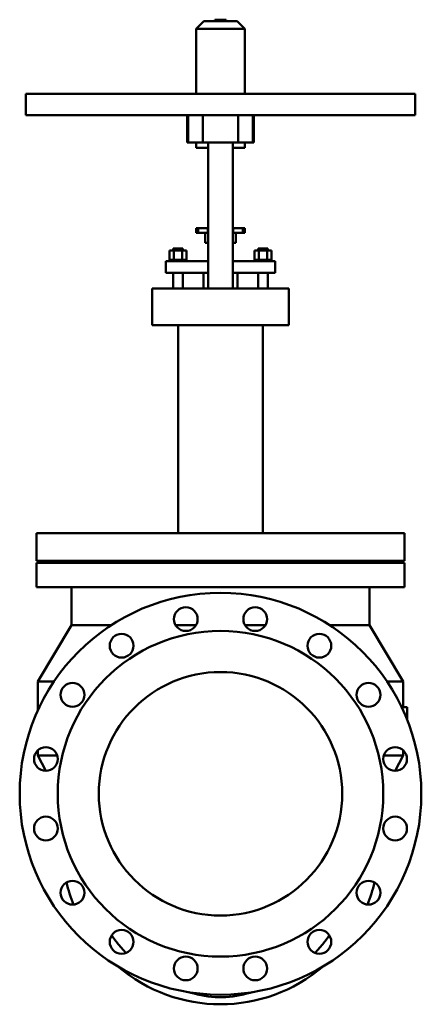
# Model space of a CAD drawing. Header units: millimetres. Extents: x -330 to 330, y -346 to 1271.
import ezdxf

# ---------------------------------------------------------------- set-up
doc = ezdxf.new("R2010")
doc.units = ezdxf.units.MM
doc.layers.add('AM_0', color=7, linetype='Continuous', lineweight=30)

msp = doc.modelspace()

# ---------------------------------------------------------------- linework, layer by layer
at = {"layer": 'AM_0', "color": 7, "linetype": 'Continuous', "lineweight": 50}
for p, q in [((-27.3, 1269), (-40, 1256.3)), ((-27.3, 1269), (27.3, 1269)), ((-9.2, 1271.5), (-9.2, 1269)), ((-9.2, 1271.5), (9.2, 1271.5)), ((9.2, 1269), (9.2, 1271.5)), ((40, 1256.3), (27.3, 1269)), ((-40, 1256.3), (-40, 1149.8)), ((-40, 1256.3), (40, 1256.3)), ((40, 1149.8), (40, 1256.3)), ((-320, 1149.8), (-320, 1114.8)), ((-320, 1149.8), (320, 1149.8)), ((320, 1114.8), (320, 1149.8)), ((-320, 1114.8), (320, 1114.8)), ((-55, 1114.8), (-55, 1069.8)), ((-52.9, 1114.8), (-52.9, 1069.8)), ((-28.9, 1114.8), (-28.9, 1069.8)), ((28.9, 1114.8), (28.9, 1069.8)), ((52.9, 1114.8), (52.9, 1069.8)), ((55, 1069.8), (55, 1114.8)), ((55, 1069.8), (-55, 1069.8)), ((-40, 1069.8), (-40, 1061)), ((-20, 1069.8), (-20, 829.8)), ((20, 829.8), (20, 1069.8)), ((40, 1061), (40, 1069.8)), ((-40, 1061), (-20, 1061)), ((20, 1061), (40, 1061)), ((-40, 929.2), (-20, 929.2)), ((-40, 929.2), (-40, 921.2)), ((-36.5, 929.2), (-36.5, 921.2)), ((-21, 929.2), (-21, 921.2)), ((20, 929.2), (40, 929.2)), ((21, 929.2), (21, 921.2)), ((36.5, 929.2), (36.5, 921.2)), ((40, 929.2), (40, 921.2)), ((-40, 921.2), (-20, 921.2)), ((-25, 921.2), (-25, 905.2)), ((20, 921.2), (40, 921.2)), ((25, 905.2), (25, 921.2)), ((-83.9, 877.3), (-83.9, 892.1)), ((-56.1, 892.1), (-83.9, 892.1)), ((-78, 895.4), (-78, 892.1)), ((-78, 895.4), (-62, 895.4)), ((-76.9, 877.3), (-76.9, 892.1)), ((-63.1, 877.3), (-63.1, 892.1)), ((-62, 892.1), (-62, 895.4)), ((-56.1, 877.3), (-56.1, 892.1)), ((-25, 905.2), (-20, 905.2)), ((20, 905.2), (25, 905.2)), ((56.1, 877.3), (56.1, 892.1)), ((83.9, 892.1), (56.1, 892.1)), ((62, 895.4), (62, 892.1)), ((62, 895.4), (78, 895.4)), ((63.1, 877.3), (63.1, 892.1)), ((76.9, 877.3), (76.9, 892.1)), ((78, 892.1), (78, 895.4)), ((83.9, 877.3), (83.9, 892.1)), ((-90, 874.8), (-90, 855.8)), ((-90, 874.8), (-20, 874.8)), ((-84, 877.3), (-84, 874.8)), ((-56, 877.3), (-84, 877.3)), ((-56, 874.8), (-56, 877.3)), ((20, 874.8), (90, 874.8)), ((56, 877.3), (56, 874.8)), ((84, 877.3), (56, 877.3)), ((84, 874.8), (84, 877.3)), ((90, 874.8), (90, 855.8)), ((-90, 855.8), (-20, 855.8)), ((-78, 855.8), (-78, 829.8)), ((-62, 829.8), (-62, 855.8)), ((-28, 855.8), (-28, 829.8)), ((20, 855.8), (90, 855.8)), ((28, 829.8), (28, 855.8)), ((62, 855.8), (62, 829.8)), ((78, 829.8), (78, 855.8)), ((-112.5, 829.8), (-112.5, 769.8)), ((-112.5, 829.8), (112.5, 829.8)), ((112.5, 769.8), (112.5, 829.8)), ((-112.5, 769.8), (112.5, 769.8)), ((-69.8, 769.8), (-69.8, 427.8)), ((69.8, 427.8), (69.8, 769.8)), ((-302.5, 427.8), (-302.5, 382.8)), ((-302.5, 427.8), (302.5, 427.8)), ((302.5, 382.8), (302.5, 427.8)), ((-302.5, 382.8), (302.5, 382.8)), ((-302.5, 379.5), (-302.5, 339.6)), ((-302.5, 379.5), (302.5, 379.5)), ((-237.5, 382.8), (-237.5, 379.5)), ((237.5, 379.5), (237.5, 382.8)), ((302.5, 339.6), (302.5, 379.5)), ((-302.5, 339.6), (302.5, 339.6)), ((-245, 339.6), (-245, 277)), ((245, 277), (245, 339.6)), ((-245, 277), (-300, 184.5)), ((-245, 277), (-179.5, 277)), ((-73.9, 277), (-40.3, 277)), ((40.3, 277), (73.9, 277)), ((179.5, 277), (245, 277)), ((300, 184.5), (245, 277)), ((-300, 184.5), (-300, 137.5)), ((-300, 184.5), (-273.8, 184.5)), ((273.8, 184.5), (300, 184.5)), ((300, 142.5), (300, 184.5)), ((307, 142.5), (297.6, 142.5)), ((307, 142.5), (307, 121)), ((-300, 71.5), (-300, 63)), ((300, 63), (300, 71.5)), ((-300, 63), (-286.9, 37.6)), ((-300, 63), (-268.3, 63)), ((268.3, 63), (300, 63)), ((286.9, 37.6), (300, 63))]:
    msp.add_line(p, q, dxfattribs=at)
for points in [[(-178.8, -232.7), (-175.2, -237.8), (-167.5, -247.6), (-159.4, -256.9), (-155.3, -261.3)], [(155.3, -261.3), (159.4, -256.9), (167.5, -247.6), (175.2, -237.8), (178.8, -232.7)], [(-51.8, -325.9), (-49, -326.8), (-43.3, -328.3), (-37.6, -329.7), (-34.8, -330.3), (-31.9, -330.9), (-26.2, -331.9), (-20.5, -332.8), (-14.7, -333.5), (-8.8, -333.9), (-3, -334.1), (0, -334.2), (3, -334.1), (8.8, -333.9), (14.7, -333.5), (20.5, -332.8), (26.2, -331.9), (31.9, -330.9), (34.8, -330.3), (37.6, -329.7), (43.3, -328.3), (49, -326.8), (51.8, -325.9)]]:
    msp.add_lwpolyline(points, dxfattribs=at)
for centre, radius in [((0, 0), 330), ((-57.1, 286.9), 19.5), ((57.1, 286.9), 19.5), ((0, 0), 267.5), ((-162.5, 243.2), 19.5), ((162.5, 243.2), 19.5), ((0, 0), 200), ((-243.2, 162.5), 19.5), ((243.2, 162.5), 19.5), ((-286.9, 57.1), 19.5), ((286.9, 57.1), 19.5), ((-286.9, -57.1), 19.5), ((286.9, -57.1), 19.5), ((-243.2, -162.5), 19.5), ((243.2, -162.5), 19.5), ((-162.5, -243.2), 19.5), ((162.5, -243.2), 19.5), ((-57.1, -286.9), 19.5), ((57.1, -286.9), 19.5)]:
    msp.add_circle(centre, radius, dxfattribs=at)
for start, end in [(193.3071, 201.6981), (338.3019, 346.6929), (229.5127, 310.4873)]:
    msp.add_arc((0, -85.8), 260, start, end, dxfattribs=at)

doc.saveas('drawing.dxf')
